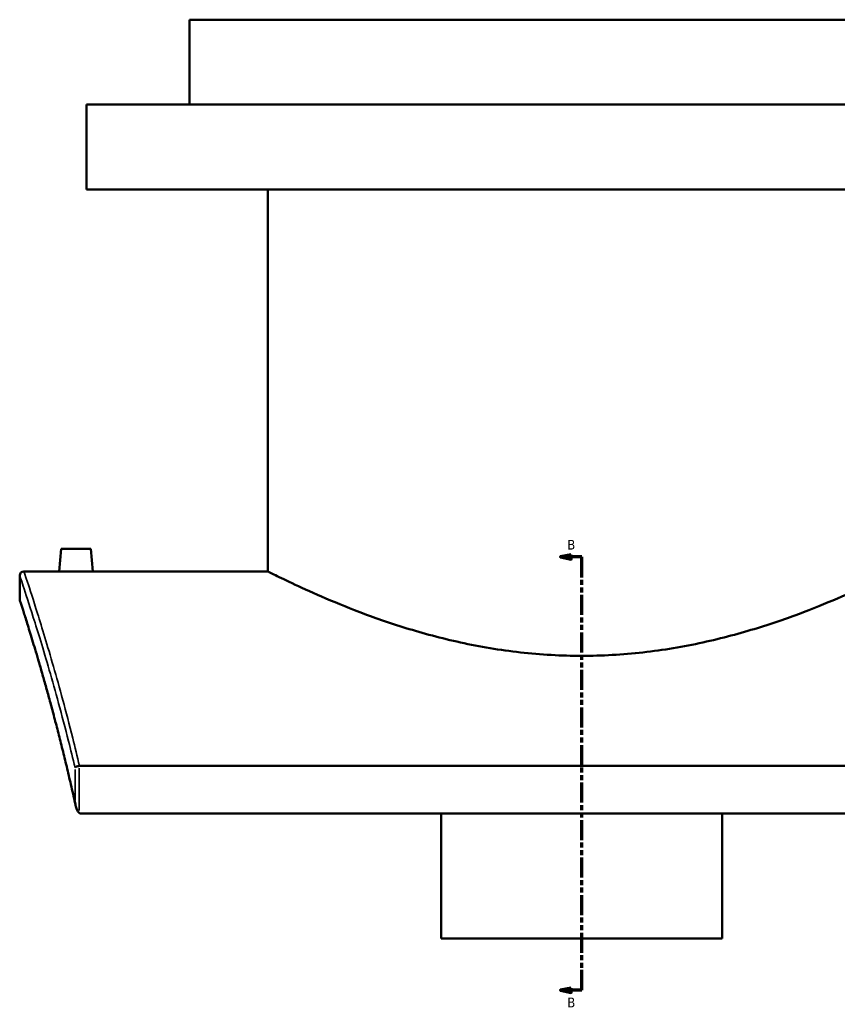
# Model space of a CAD drawing. Header units: millimetres. Extents: x -634 to 1178, y -305 to 960.
# Tile 1 of 12: x -634 to -249, y 43 to 507. Entities that reach past the tile are written whole.
import ezdxf

# ---------------------------------------------------------------- set-up
doc = ezdxf.new("R2010")
doc.units = ezdxf.units.MM
doc.linetypes.add('DOUBLE_DASH_CHAIN', pattern=[1.2403, 0.6614, -0.0827, 0.1654, -0.0827, 0.1654, -0.0827])
for name, color, linetype, lineweight in [('Section Line (ANSI)', 7, 'DOUBLE_DASH_CHAIN', 70), ('Visible (ANSI)', 7, 'Continuous', 50), ('Visible Narrow (ANSI)', 7, 'Continuous', 35)]:
    doc.layers.add(name, color=color, linetype=linetype, lineweight=lineweight)
doc.styles.add('Label Text (ANSI)', font='tahoma.ttf')

# ---------------------------------------------------------------- blocks, each defined once
blk = doc.blocks.new('2dTransSection0')
at = {"layer": 'Section Line (ANSI)', "linetype": 'Continuous'}
for p, q in [((-374.1, 254.56), (-379.1, 253.56)), ((-374.1, 253.56), (-379.1, 253.56)), ((-379.1, 253.56), (-374.1, 252.56)), ((-374.1, 252.56), (-374.1, 254.56)), ((-369.1, 253.56), (-374.1, 253.56)), ((-369.1, 243.97), (-369.1, 253.56)), ((-369.1, 49.39), (-369.1, 58.98)), ((-374.1, 50.39), (-379.1, 49.39)), ((-374.1, 49.39), (-379.1, 49.39)), ((-379.1, 49.39), (-374.1, 48.39)), ((-374.1, 48.39), (-374.1, 50.39)), ((-369.1, 49.39), (-374.1, 49.39))]:
    blk.add_line(p, q, dxfattribs=at)
at = {"layer": 'Section Line (ANSI)', "linetype": 'DOUBLE_DASH_CHAIN', "ltscale": 14.26161}
blk.add_line((-369.1, 49.39), (-369.1, 253.56), dxfattribs=at)
at = {"layer": 'Section Line (ANSI)', "linetype": 'Continuous', "flags": 128}
for points in [[(-374.1, 254.56), (-379.1, 253.56), (-374.1, 252.56), (-374.1, 254.56)], [(-374.1, 50.39), (-379.1, 49.39), (-374.1, 48.39), (-374.1, 50.39)]]:
    blk.add_lwpolyline(points, dxfattribs=at)
at = {"layer": 'Section Line (ANSI)'}
for points in [[(-374.1, 254.56), (-379.1, 253.56), (-374.1, 252.56), (-374.1, 254.56)], [(-374.1, 50.39), (-379.1, 49.39), (-374.1, 48.39), (-374.1, 50.39)]]:
    blk.add_solid(points, dxfattribs=at)
at = {"layer": 'Section Line (ANSI)', "char_height": 4.57, "attachment_point": 7, "style": 'Label Text (ANSI)'}
for insert in [(-375.85, 257.06), (-375.85, 41.32)]:
    blk.add_mtext('B', dxfattribs=dict(at, insert=insert))

msp = doc.modelspace()

# ---------------------------------------------------------------- linework, layer by layer
at = {"layer": 'Visible (ANSI)'}
for p, q in [((-184.1, 506.78), (-554.1, 506.78)), ((-554.1, 466.78), (-554.1, 506.78)), ((-135.6, 466.78), (-602.6, 466.78)), ((-602.6, 426.78), (-602.6, 466.78)), ((-135.6, 426.78), (-602.6, 426.78)), ((-517.1, 246.78), (-517.1, 426.78)), ((-614.6, 257.38), (-615.53, 246.78)), ((-600.6, 257.38), (-614.6, 257.38)), ((-600.6, 257.38), (-599.68, 246.78)), ((-632.1, 246.78), (-615.53, 246.78)), ((-599.68, 246.78), (-517.1, 246.78)), ((-634.1, 233.78), (-634.1, 244.78)), ((-132.3, 155.09), (-605.91, 155.09)), ((-605.15, 132.64), (-133.05, 132.64)), ((-435.35, 73.8), (-435.35, 132.64)), ((-302.85, 132.64), (-302.85, 73.8)), ((-435.35, 73.8), (-302.85, 73.8))]:
    msp.add_line(p, q, dxfattribs=at)
for centre, start, end in [((-632.1, 244.78), 90, 180), ((-632.1, 233.78), 180, 197.8958)]:
    msp.add_arc(centre, 2, start, end, dxfattribs=at)
for points, knots in [([(-599.68, 246.78), (-599.68, 246.78), (-599.88, 246.77), (-600.68, 246.75), (-601.29, 246.74), (-602.7, 246.71), (-603.59, 246.7), (-605.55, 246.68), (-606.61, 246.67), (-607.6, 246.67), (-608.6, 246.67), (-609.66, 246.68), (-611.62, 246.7), (-612.51, 246.71), (-613.91, 246.74), (-614.52, 246.75), (-615.33, 246.77), (-615.53, 246.78), (-615.53, 246.78)], [3.585664, 3.585664, 3.585664, 3.585664, 3.884429, 3.884429, 4.183194, 4.183194, 4.482039, 4.482039, 4.780885, 4.780885, 4.780885, 5.07973, 5.07973, 5.378576, 5.378576, 5.677341, 5.677341, 5.976106, 5.976106, 5.976106, 5.976106]), ([(-221.1, 246.78), (-221.1, 246.78), (-222.03, 246.31), (-225.86, 244.42), (-228.76, 242.99), (-236.37, 239.41), (-241.08, 237.24), (-251.89, 232.56), (-257.98, 230.05), (-270.94, 225.13), (-278.26, 222.55), (-294.25, 217.61), (-302.91, 215.26), (-321.07, 211.3), (-330.59, 209.68), (-345.04, 208.06), (-349.89, 207.65), (-359.54, 207.1), (-364.36, 206.97), (-373.85, 206.97), (-378.66, 207.1), (-388.32, 207.65), (-393.17, 208.06), (-407.62, 209.68), (-417.13, 211.3), (-435.3, 215.26), (-443.96, 217.61), (-459.94, 222.55), (-467.27, 225.13), (-480.22, 230.05), (-486.32, 232.56), (-497.13, 237.24), (-501.84, 239.41), (-509.45, 242.99), (-512.35, 244.42), (-516.18, 246.31), (-517.1, 246.78), (-517.1, 246.78)], [22.759497, 22.759497, 22.759497, 22.759497, 25.60049, 25.60049, 28.441483, 28.441483, 31.282477, 31.282477, 34.12347, 34.12347, 36.972351, 36.972351, 39.821232, 39.821232, 42.670112, 42.670112, 44.094553, 44.094553, 45.518993, 45.518993, 46.943433, 46.943433, 48.367874, 48.367874, 51.216755, 51.216755, 54.065635, 54.065635, 56.914516, 56.914516, 59.755509, 59.755509, 62.596503, 62.596503, 65.437496, 65.437496, 68.27849, 68.27849, 68.27849, 68.27849]), ([(-607.73, 136.36), (-608.38, 139.37), (-609.04, 142.32), (-610.37, 148.11), (-611.03, 150.95), (-612.35, 156.5), (-613.01, 159.21), (-614.32, 164.52), (-614.97, 167.1), (-616.26, 172.15), (-616.9, 174.61), (-618.16, 179.4), (-618.78, 181.72), (-620, 186.23), (-620.6, 188.42), (-621.78, 192.65), (-622.35, 194.7), (-623.48, 198.64), (-624.02, 200.53), (-625.08, 204.18), (-625.59, 205.93), (-626.58, 209.27), (-627.06, 210.86), (-627.97, 213.89), (-628.41, 215.32), (-629.24, 218.04), (-629.63, 219.31), (-630.37, 221.7), (-630.72, 222.81), (-631.36, 224.87), (-631.66, 225.81), (-632.2, 227.53), (-632.45, 228.31), (-632.89, 229.69), (-633.09, 230.3), (-633.5, 231.6), (-633.69, 232.19), (-633.94, 232.97), (-634.01, 233.17), (-634.01, 233.17)], [5.9349, 5.9349, 5.9349, 5.9349, 7.14946, 7.14946, 8.364019, 8.364019, 9.578578, 9.578578, 10.793137, 10.793137, 12.007696, 12.007696, 13.222255, 13.222255, 14.436814, 14.436814, 15.651373, 15.651373, 16.865933, 16.865933, 18.080492, 18.080492, 19.295051, 19.295051, 20.50961, 20.50961, 21.724169, 21.724169, 22.938728, 22.938728, 24.153287, 24.153287, 25.367847, 25.367847, 26.582406, 26.582406, 28.404244, 28.404244, 30.226083, 30.226083, 30.226083, 30.226083]), ([(-606.04, 155.09), (-606.29, 155.06), (-606.53, 155.02), (-607, 154.9), (-607.21, 154.83), (-607.54, 154.68), (-607.66, 154.6), (-607.86, 154.45), (-607.94, 154.37), (-607.98, 154.29), (-607.98, 154.29), (-607.98, 154.29)], [-0.2780694, -0.2780694, -0.2780694, -0.2780694, -0.2037428, -0.2037428, -0.1241948, -0.1241948, -0.0624494, -0.0624494, 0, 0, 0.0006843, 0.0006843, 0.0006843, 0.0006843]), ([(-607.98, 138.02), (-607.98, 138.02), (-607.98, 138.01), (-607.85, 136.58), (-607.5, 135.21), (-606.84, 133.83), (-606.64, 133.52), (-606.32, 133.15), (-606.19, 133.02), (-606.04, 132.93)], [-0.394145, -0.394145, -0.394145, -0.394145, -0.3932029, -0.3932029, -0.1474724, -0.1474724, -0.0519712, -0.0519712, 0, 0, 0, 0]), ([(-605.15, 132.64), (-605.33, 132.64), (-605.51, 132.68), (-605.81, 132.79), (-605.93, 132.85), (-606.04, 132.93)], [0, 0, 0, 0, 0.05384818, 0.05384818, 0.09487183, 0.09487183, 0.09487183, 0.09487183])]:
    msp.add_open_spline(points, degree=3, knots=knots, dxfattribs=at)
msp.add_open_spline([(-606.04, 155.09), (-606, 155.09), (-605.95, 155.09), (-605.91, 155.09)], degree=3, dxfattribs=at)
at = {"layer": 'Visible Narrow (ANSI)'}
for p, q in [((-607.98, 153.48), (-607.98, 138.84)), ((-606.04, 134.04), (-606.04, 153.98))]:
    msp.add_line(p, q, dxfattribs=at)
for points, knots in [([(-605.91, 155.09), (-606.98, 159.61), (-608.05, 163.99), (-612.27, 180.83), (-615.37, 192.15), (-621.03, 211.85), (-623.59, 220.23), (-627.73, 233.47), (-629.35, 238.44), (-631.54, 245.1), (-632.1, 246.78), (-632.1, 246.78)], [-49.870861, -49.870861, -49.870861, -49.870861, -47.985826, -47.985826, -42.38023, -42.38023, -36.77463, -36.77463, -31.361962, -31.361962, -25.949374, -25.949374, -25.949374, -25.949374]), ([(-634.1, 244.78), (-634.1, 244.78), (-633.54, 243.11), (-631.35, 236.49), (-629.72, 231.56), (-625.57, 218.41), (-623.01, 210.08), (-617.33, 190.52), (-614.23, 179.27), (-610.04, 162.73), (-609.01, 158.57), (-607.98, 154.29)], [25.949374, 25.949374, 25.949374, 25.949374, 31.361962, 31.361962, 36.77463, 36.77463, 42.38023, 42.38023, 47.985826, 47.985826, 49.78987, 49.78987, 49.78987, 49.78987]), ([(-607.98, 138.02), (-608.08, 138.45), (-608.17, 138.89), (-612.32, 157.6), (-616.47, 173.74), (-622.53, 195.82), (-624.71, 203.34), (-629.22, 218.44), (-631.28, 224.94), (-633.58, 232.16), (-634.1, 233.78), (-634.1, 233.78)], [6.101208, 6.101208, 6.101208, 6.101208, 6.276371, 6.276371, 13.718792, 13.718792, 18.450669, 18.450669, 25.000634, 25.000634, 30.226083, 30.226083, 30.226083, 30.226083])]:
    msp.add_open_spline(points, degree=3, knots=knots, dxfattribs=at)

# ---------------------------------------------------------------- block references
at = {"layer": 'Section Line (ANSI)'}
msp.add_blockref('2dTransSection0', (0, 0), dxfattribs=at)

doc.saveas('drawing.dxf')
